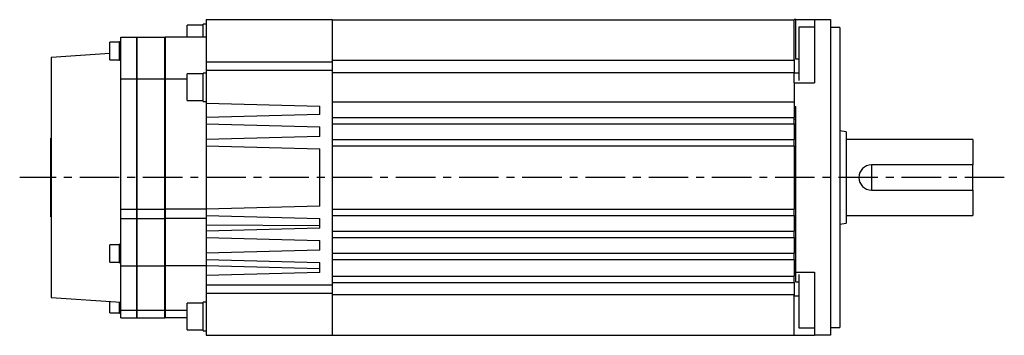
# Model space of a CAD drawing. Extents: x -427 to 679, y -319 to 280.
# Tile 2 of 3: x -257 to 55, y 180 to 280. Entities that reach past the tile are written whole.
import ezdxf

# ---------------------------------------------------------------- set-up
doc = ezdxf.new("R2010")
doc.units = 0
doc.linetypes.add('CENTER', pattern=[2, 1.25, -0.25, 0.25, -0.25])
doc.layers.add('CENTER', color=6, linetype='CENTER')
doc.layers.add('OUTLINE', color=7, linetype='CONTINUOUS')

msp = doc.modelspace()

# ---------------------------------------------------------------- linework, layer by layer
at = {"layer": 'CENTER', "ltscale": 10}
msp.add_line((55, 230.13), (-256.5, 230.13), dxfattribs=at)
at = {"layer": 'OUTLINE'}
for p, q in [((-203.5, 274.63), (-203.5, 278.41)), ((-198.5, 278.41), (-203.5, 278.41)), ((-198.5, 274.63), (-198.5, 278.66)), ((-197.5, 278.66), (-198.5, 278.66)), ((-197.5, 280.13), (-197.5, 266.79)), ((-197.5, 280.13), (-157.5, 280.13)), ((-157.5, 266.79), (-157.5, 280.13)), ((-157.5, 280.03), (-11.5, 280.03)), ((-11.5, 280.13), (-11.5, 280.03)), ((-11, 280.13), (-11.5, 280.13)), ((-11.5, 267.47), (-11.5, 280.03)), ((-11, 280.13), (-5, 280.13)), ((-11, 267.57), (-11, 280.13)), ((-10, 277.79), (-10, 265.88)), ((-5, 277.79), (-10, 277.79)), ((-5, 280.13), (-5, 278.88)), ((-5, 280.13), (0, 280.13)), ((-5, 278.88), (-5, 273.12)), ((0, 280.13), (0, 278.88)), ((0, 278.88), (0, 273.12)), ((3, 277.63), (0, 277.63)), ((3, 277.63), (3, 182.63)), ((-224.5, 261.43), (-224.5, 274.63)), ((-224.5, 274.63), (-219.5, 274.63)), ((-219.5, 274.63), (-219.5, 261.43)), ((-219.4, 274.63), (-219.4, 261.43)), ((-219.4, 274.63), (-210.6, 274.63)), ((-210.6, 261.43), (-210.6, 274.63)), ((-210.5, 274.63), (-210.5, 261.43)), ((-197.5, 274.63), (-210.5, 274.63)), ((-227.95, 270.2), (-227.95, 272.95)), ((-224.95, 272.95), (-227.95, 272.95)), ((-224.95, 270.2), (-224.95, 273.15)), ((-224.5, 273.15), (-224.95, 273.15)), ((-5, 273.12), (-5, 269.82)), ((0, 273.12), (0, 269.82)), ((-227.95, 269.39), (-246.5, 268.13)), ((-246.5, 268.13), (-246.5, 192.13)), ((-227.95, 267.45), (-227.95, 270.2)), ((-224.95, 267.25), (-224.95, 270.2)), ((-219.4, 270.63), (-219.5, 270.63)), ((-210.5, 270.63), (-210.6, 270.63)), ((-5, 269.82), (-5, 260.13)), ((0, 269.82), (0, 190.44)), ((-227.95, 267.45), (-224.95, 267.45)), ((-224.95, 267.25), (-224.5, 267.25)), ((-197.5, 266.79), (-197.5, 264.13)), ((-197.5, 266.79), (-157.5, 266.79)), ((-157.5, 267.34), (-11.5, 267.34)), ((-157.5, 264.13), (-157.5, 266.79)), ((-11.5, 267.47), (-11.5, 263.38)), ((-10, 267.57), (-11, 267.57)), ((-10, 265.88), (-10, 260.86)), ((-203.5, 254.47), (-203.5, 262.97)), ((-198.5, 262.97), (-203.5, 262.97)), ((-198.5, 254.22), (-198.5, 263.22)), ((-197.5, 263.22), (-198.5, 263.22)), ((-197.5, 264.13), (-157.5, 264.13)), ((-197.5, 264.13), (-197.5, 253.63)), ((-157.5, 196.13), (-157.5, 264.13)), ((-157.5, 263.38), (-11.5, 263.38)), ((-11.5, 260.15), (-11.5, 263.38)), ((-11.5, 263.27), (-10, 263.27)), ((-224.5, 220.13), (-224.5, 261.43)), ((-224.5, 261.43), (-219.5, 261.43)), ((-219.5, 261.43), (-219.5, 220.13)), ((-219.4, 261.43), (-219.4, 220.13)), ((-219.4, 261.43), (-210.6, 261.43)), ((-210.6, 220.13), (-210.6, 261.43)), ((-210.5, 261.43), (-210.5, 220.13)), ((-210.5, 261.43), (-203.5, 261.43)), ((-11.5, 260.15), (-11.5, 260.13)), ((-11.5, 260.13), (-5, 260.13)), ((-11.5, 260.13), (-11.5, 252.63)), ((-203.5, 254.47), (-198.5, 254.47)), ((-198.5, 254.22), (-197.5, 254.22)), ((-197.5, 253.63), (-197.5, 249.13)), ((-197.5, 253.63), (-161.5, 252.69)), ((-161.5, 250.07), (-161.5, 252.69)), ((-157.5, 254.13), (-11.5, 254.13)), ((-11.5, 252.63), (-11.5, 249.13)), ((-11.5, 252.63), (-11, 252.63)), ((-11, 230.13), (-11, 252.63)), ((-161.5, 250.07), (-197.5, 249.13)), ((-197.5, 249.13), (-197.5, 247.13)), ((-197.5, 247.13), (-197.5, 242.13)), ((-197.5, 247.13), (-161.5, 246.19)), ((-161.5, 243.07), (-161.5, 246.19)), ((-157.5, 249.13), (-11.5, 249.13)), ((-157.5, 247.13), (-11.5, 247.13)), ((-11.5, 247.13), (-11.5, 249.13)), ((-11.5, 248.63), (-11, 248.63)), ((-11.5, 247.13), (-11.5, 242.13)), ((-161.5, 243.07), (-197.5, 242.13)), ((5, 244.63), (3, 244.96)), ((5, 244.63), (5, 215.63)), ((-246.6, 242.63), (-246.5, 242.63)), ((-246.6, 217.63), (-246.6, 242.63)), ((-197.5, 242.13), (-197.5, 240.13)), ((-197.5, 240.13), (-197.5, 220.13)), ((-197.5, 240.13), (-161.5, 239.19)), ((-157.5, 242.13), (-11.5, 242.13)), ((-157.5, 240.13), (-11.5, 240.13)), ((-11.5, 240.13), (-11.5, 242.13)), ((-11.5, 240.13), (-11.5, 220.13)), ((45, 242.13), (5, 242.13)), ((45, 242.13), (45, 234.13)), ((-161.5, 221.07), (-161.5, 239.19)), ((13, 234.13), (13, 226.13)), ((45, 234.13), (13, 234.13)), ((45, 226.13), (45, 234.13)), ((-11, 200.13), (-11, 230.13)), ((13, 226.13), (45, 226.13)), ((45, 226.13), (45, 218.13)), ((-224.5, 217.13), (-224.5, 220.13)), ((-224.5, 220.13), (-219.5, 220.13)), ((-219.5, 220.13), (-219.5, 217.13)), ((-219.4, 220.13), (-219.4, 217.13)), ((-219.4, 220.13), (-210.6, 220.13)), ((-210.6, 217.13), (-210.6, 220.13)), ((-210.5, 220.13), (-210.5, 217.13)), ((-197.5, 220.13), (-210.5, 220.13)), ((-161.5, 221.07), (-197.5, 220.13)), ((-197.5, 220.13), (-197.5, 218.13)), ((-197.5, 218.13), (-197.5, 215.01)), ((-197.5, 218.13), (-161.5, 217.19)), ((-157.5, 220.13), (-11.5, 220.13)), ((-157.5, 218.13), (-11.5, 218.13)), ((-11.5, 218.13), (-11.5, 220.13)), ((-11.5, 218.13), (-11.5, 213.13)), ((5, 218.13), (45, 218.13)), ((-246.6, 217.63), (-246.5, 217.63)), ((-224.5, 202.13), (-224.5, 217.13)), ((-224.5, 217.13), (-219.5, 217.13)), ((-219.5, 217.13), (-219.5, 202.13)), ((-219.4, 217.13), (-219.4, 202.13)), ((-219.4, 217.13), (-210.6, 217.13)), ((-210.6, 202.13), (-210.6, 217.13)), ((-197.5, 217.13), (-210.5, 217.13)), ((-210.5, 217.13), (-210.5, 202.13)), ((-197.5, 215.01), (-197.5, 213.13)), ((-161.5, 214.85), (-197.5, 215.01)), ((-161.5, 214.07), (-161.5, 217.19)), ((3, 215.3), (5, 215.63)), ((-161.5, 214.07), (-197.5, 213.13)), ((-197.5, 213.13), (-197.5, 211.13)), ((-157.5, 213.13), (-11.5, 213.13)), ((-11.5, 211.13), (-11.5, 213.13)), ((-227.95, 203.3), (-227.95, 208.8)), ((-224.95, 208.8), (-227.95, 208.8)), ((-224.95, 203.1), (-224.95, 209)), ((-224.5, 209), (-224.95, 209)), ((-197.5, 211.13), (-197.5, 206.13)), ((-197.5, 211.13), (-161.5, 210.19)), ((-161.5, 207.07), (-161.5, 210.19)), ((-157.5, 211.13), (-11.5, 211.13)), ((-11.5, 211.13), (-11.5, 206.13)), ((-161.5, 207.07), (-197.5, 206.13)), ((-197.5, 206.13), (-197.5, 204.13)), ((-157.5, 206.13), (-11.5, 206.13)), ((-11.5, 204.13), (-11.5, 206.13)), ((-227.95, 203.3), (-224.95, 203.3)), ((-224.95, 203.1), (-224.5, 203.1)), ((-197.5, 204.13), (-197.5, 202.13)), ((-197.5, 204.13), (-161.5, 203.19)), ((-161.5, 200.07), (-161.5, 203.19)), ((-157.5, 204.13), (-11.5, 204.13)), ((-11.5, 204.13), (-11.5, 198.88)), ((-224.5, 188.13), (-224.5, 202.13)), ((-224.5, 202.13), (-219.5, 202.13)), ((-219.5, 202.13), (-219.5, 188.13)), ((-219.4, 202.13), (-219.4, 188.13)), ((-219.4, 202.13), (-210.6, 202.13)), ((-210.6, 188.13), (-210.6, 202.13)), ((-210.5, 202.13), (-210.5, 188.13)), ((-197.5, 202.13), (-210.5, 202.13)), ((-197.5, 202.13), (-197.5, 199.13)), ((-161.5, 201.19), (-197.5, 202.13)), ((-161.5, 200.07), (-197.5, 199.13)), ((-11, 196.99), (-11, 200.13)), ((-11, 200.13), (-5, 200.13)), ((-10, 199.39), (-10, 194.38)), ((-5, 200.13), (-5, 190.44)), ((-197.5, 199.13), (-197.5, 196.13)), ((-157.5, 198.88), (-11.5, 198.88)), ((-157.5, 196.88), (-11.5, 196.88)), ((-11.5, 196.88), (-11.5, 198.88)), ((-11.5, 196.88), (-11.5, 192.79)), ((-10, 196.99), (-11, 196.99)), ((-197.5, 196.13), (-197.5, 193.47)), ((-197.5, 196.13), (-157.5, 196.13)), ((-197.5, 193.47), (-197.5, 180.13)), ((-197.5, 193.47), (-157.5, 193.47)), ((-157.5, 193.47), (-157.5, 196.13)), ((-157.5, 180.13), (-157.5, 193.47)), ((-10, 194.38), (-10, 182.47)), ((-246.5, 192.13), (-224.5, 190.63)), ((-227.95, 187.31), (-227.95, 190.86)), ((-224.95, 187.11), (-224.95, 190.66)), ((-203.5, 181.85), (-203.5, 190.35)), ((-198.5, 190.35), (-203.5, 190.35)), ((-198.5, 181.6), (-198.5, 190.6)), ((-197.5, 190.6), (-198.5, 190.6)), ((-11.5, 192.92), (-157.5, 192.92)), ((-11.5, 180.23), (-11.5, 192.79)), ((-11.5, 192.69), (-10, 192.69)), ((-5, 190.44), (-5, 187.14)), ((0, 190.44), (0, 187.14)), ((-227.95, 187.31), (-224.95, 187.31)), ((-224.95, 187.11), (-224.5, 187.11)), ((-224.5, 185.63), (-224.5, 188.13)), ((-224.5, 188.13), (-219.5, 188.13)), ((-219.5, 189.63), (-219.4, 189.63)), ((-219.5, 188.13), (-219.5, 185.63)), ((-219.4, 188.13), (-219.4, 185.63)), ((-219.4, 188.13), (-210.6, 188.13)), ((-210.6, 189.63), (-210.5, 189.63)), ((-210.6, 185.63), (-210.6, 188.13)), ((-210.5, 188.13), (-210.5, 185.63)), ((-210.5, 188.13), (-203.5, 188.13)), ((-5, 187.14), (-5, 181.38)), ((0, 187.14), (0, 181.38)), ((-224.5, 185.63), (-219.5, 185.63)), ((-219.4, 185.63), (-210.6, 185.63)), ((-203.5, 185.63), (-210.5, 185.63)), ((-203.5, 181.85), (-198.5, 181.85)), ((-198.5, 181.6), (-197.5, 181.6)), ((-10, 182.47), (-5, 182.47)), ((-5, 181.38), (-5, 180.13)), ((0, 182.63), (3, 182.63)), ((0, 181.38), (0, 180.13)), ((-197.5, 180.13), (-157.5, 180.13)), ((-157.5, 180.23), (-11.5, 180.23)), ((-105, 180.23), (-105, 180.13)), ((-105, 180.13), (-64, 180.13)), ((-64, 180.13), (-64, 180.23)), ((-11.5, 180.23), (-11.5, 180.13)), ((-11.5, 180.13), (-5, 180.13)), ((0, 180.13), (-5, 180.13))]:
    msp.add_line(p, q, dxfattribs=at)
msp.add_arc((13, 230.13), 4, 90, 270, dxfattribs=at)

doc.saveas('drawing.dxf')
